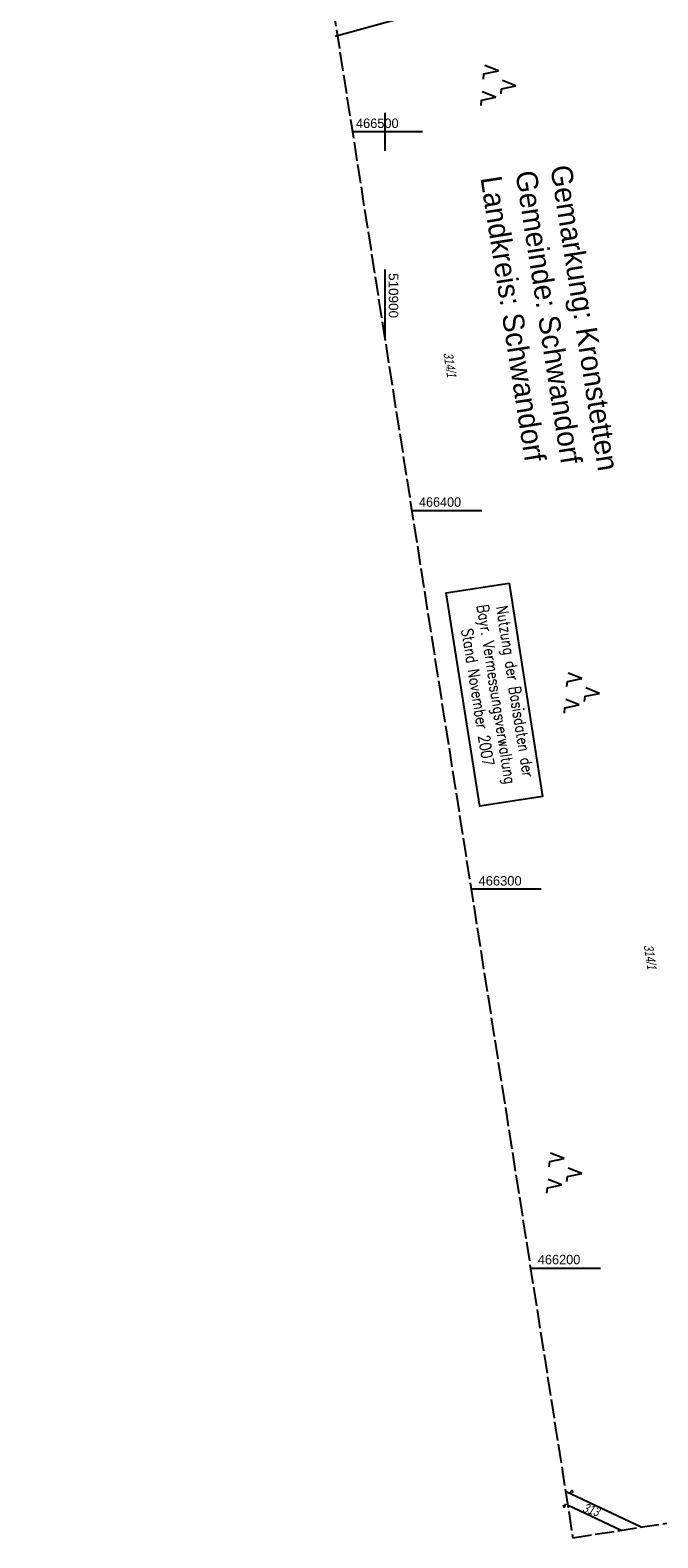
# Model space of a CAD drawing. Extents: x 510806 to 511233, y 466129 to 467087.
# Tile 1 of 35: x 510806 to 510972, y 466129 to 466527. Entities that reach past the tile are written whole.
import ezdxf

# ---------------------------------------------------------------- set-up
doc = ezdxf.new("R2010")
doc.units = 0
doc.header["$LTSCALE"] = 10
doc.header["$MEASUREMENT"] = 0
doc.linetypes.add('LT00', pattern=[0])
doc.linetypes.add('LT14', pattern=[0.6, 0.5, -0.1])
doc.layers.get('0').update_dxf_attribs({"linetype": 'LT00'})
doc.layers.add('-BLATT_101-RAND', color=7, linetype='LT14', plot=False)
for name, color, linetype in [('DFK_FLUR_NR', 250, 'LT00'), ('DFK_KATASTER', 250, 'LT00'), ('DFK_NUTZUNG', 250, 'LT00'), ('DFK_STAND', 22, 'LT00'), ('GRENZNAME_B', 250, 'Continuous'), ('V101_RASTER', 250, 'LT00')]:
    doc.layers.add(name, color=color, linetype=linetype)
doc.styles.get("Standard").update_dxf_attribs({"font": 'ARIAL.TTF'})
doc.styles.add('UNIR-H', font='unir_h.shx', dxfattribs={"width": 0.8})
doc.styles.add('Versorgungsltg', font='ARIAL.TTF', dxfattribs={"width": 0.8, "height": 2})

# ---------------------------------------------------------------- blocks, each defined once
blk = doc.blocks.new('SYMB7050')
at = {"color": 0, "linetype": 'ByBlock'}
blk.add_lwpolyline([(0, 0), (0, 0.093), (0.046, 0.058)], dxfattribs=at)
blk = doc.blocks.new('SYMB7221')
at = {"color": 0, "linetype": 'ByBlock'}
for p, q in [((0, 0.435), (-0.11, 0.065)), ((0.11, 0.065), (0, 0.435)), ((0.25, 0.065), (0.11, 0.065)), ((-0.35, -0.065), (-0.46, -0.435)), ((0.35, -0.065), (0.24, -0.435))]:
    blk.add_line(p, q, dxfattribs=at)
for points in [[(-0.1, -0.435), (-0.24, -0.435), (-0.35, -0.065)], [(0.6, -0.435), (0.46, -0.435), (0.35, -0.065)]]:
    blk.add_lwpolyline(points, dxfattribs=at)

msp = doc.modelspace()

# ---------------------------------------------------------------- linework, layer by layer
at = {"layer": '-BLATT_101-RAND'}
msp.add_lwpolyline([(510806.42, 467042.64), (510949.56, 466128.78), (511233.1, 466173.19), (511089.96, 467087.05), (510806.42, 467042.64)], dxfattribs=at)
at = {"layer": 'DFK_KATASTER'}
for p, q in [((510886.84, 466525.23), (510921.04, 466534.7)), ((510967.56, 466131.6), (510947.64, 466141.03)), ((510948.2, 466137.47), (510962.33, 466130.78))]:
    msp.add_line(p, q, dxfattribs=at)
at = {"layer": 'DFK_STAND'}
msp.add_lwpolyline([(510932.78, 466380.84), (510941.6, 466324.53), (510924.99, 466321.93), (510916.17, 466378.24)], close=True, dxfattribs=at)
at = {"layer": 'V101_RASTER'}
for p, q in [((510900, 466505), (510900, 466495)), ((510909.91, 466500), (510891.41, 466500)), ((510900, 466463.67), (510900, 466445.17)), ((510907.08, 466400), (510925.58, 466400)), ((510941.24, 466300), (510922.74, 466300)), ((510938.4, 466200), (510956.9, 466200))]:
    msp.add_line(p, q, dxfattribs=at)

# ---------------------------------------------------------------- block references
at = {"layer": 'DFK_KATASTER', "xscale": 10, "yscale": 10, "zscale": 10}
for p, rotation in [((510948.89, 466140.44), 334.6625799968), ((510947.66, 466137.72), 154.6691400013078)]:
    msp.add_blockref('SYMB7050', p, dxfattribs=dict(at, rotation=rotation))
at = {"layer": 'DFK_NUTZUNG', "xscale": 10.00000000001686, "yscale": 10, "zscale": 10, "rotation": 264.7377100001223}
for p in [(510930.24, 466512.53), (510952.24, 466352.12), (510947.6, 466225.38)]:
    msp.add_blockref('SYMB7221', p, dxfattribs=at)

# ---------------------------------------------------------------- texts
at = {"layer": 'DFK_FLUR_NR', "oblique": 13.754, "width": 0.75}
for s, rotation, p in [('314/1', 278.9019, (510915.41, 466441.55)), ('314/1', 278.9019, (510968.24, 466285.2)), ('313', -17.9694, (510951.9, 466135.71))]:
    msp.add_text(s, height=2.5, rotation=rotation, dxfattribs=at).set_placement(p)
at = {"layer": 'DFK_STAND', "insert": (510935.86, 466352.48), "char_height": 3, "width": 55.058, "attachment_point": 2, "rotation": 278.9019, "style": 'Versorgungsltg'}
msp.add_mtext('{\\Fromans|c0;Nutzung der Basisdaten der Bayr. Vermessungsverwaltung\\PStand November 2007}', dxfattribs=at)
at = {"layer": 'GRENZNAME_B', "insert": (510949.15, 466491.61), "char_height": 5.6, "attachment_point": 1, "rotation": 278.9019, "style": 'UNIR-H'}
msp.add_mtext('{\\W1;Gemarkung: Kronstetten\\PGemeinde: Schwandorf\\PLandkreis: Schwandorf}', dxfattribs=at)
at = {"layer": 'V101_RASTER'}
for s, rotation, width, p in [(' 466500', 0.0013, 0.965, (510891.43, 466501)), (' 510900', -89.9987, 1.017, (510901, 466463.67)), (' 466400', 0.0013, 0.951, (510908.08, 466401)), (' 466300', 0.0013, 0.976, (510923.74, 466301)), (' 466200', 0.0013, 0.962, (510939.4, 466201))]:
    msp.add_text(s, height=2.5, rotation=rotation, dxfattribs=dict(at, width=width)).set_placement(p)

doc.saveas('drawing.dxf')
